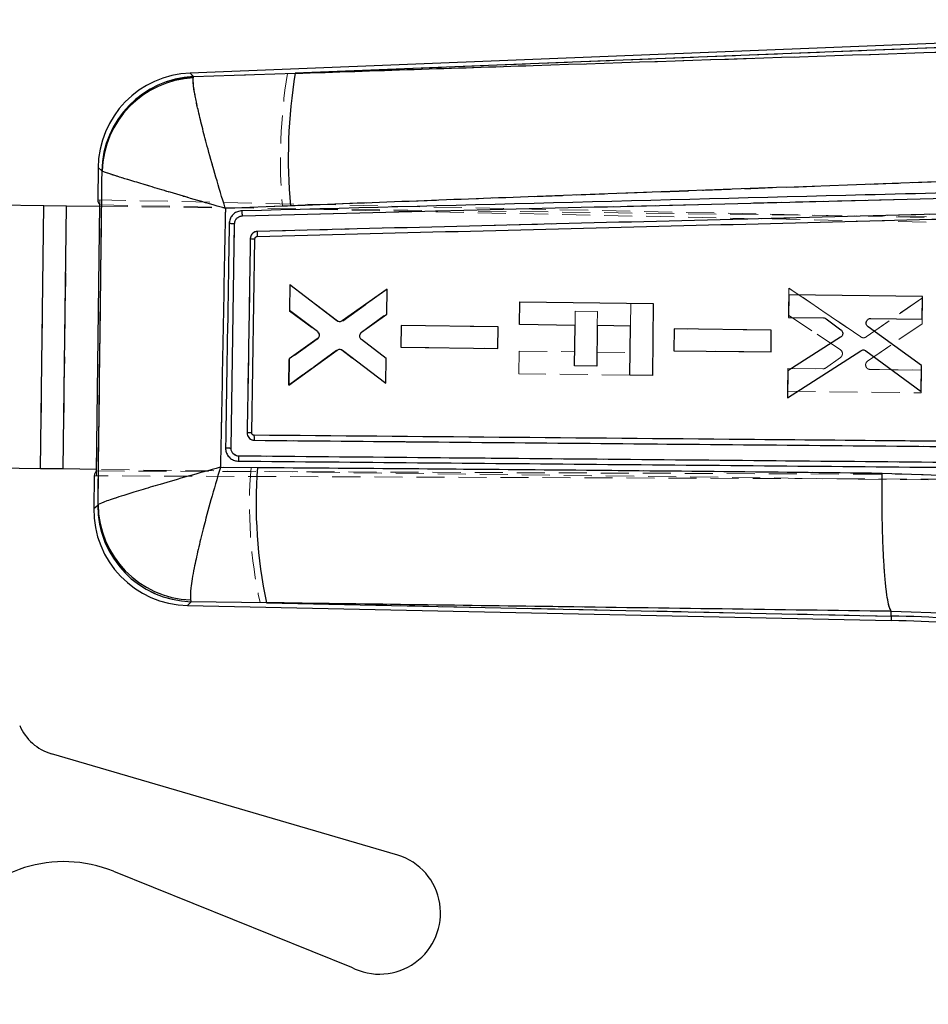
# Model space of a CAD drawing. Header units: millimetres. Extents: x 39 to 401, y 15 to 283.
# Tile 8 of 21: x 133 to 174, y 214 to 259. Entities that reach past the tile are written whole.
import ezdxf

# ---------------------------------------------------------------- set-up
doc = ezdxf.new("R2010")
doc.units = ezdxf.units.MM
doc.linetypes.add('HIDDEN', pattern=[1.905, 1.27, -0.635])
doc.layers.add('FORMATO', color=179, linetype='Continuous')
doc.styles.add('SLDTEXTSTYLE0', font='TXT', dxfattribs={"width": 0.75})
doc.dimstyles.new('SLDDIMSTYLE2', dxfattribs={"dimtxt": 3.5, "dimasz": 3.302, "dimexe": 0, "dimexo": 0.0625, "dimgap": 0.875, "dimtad": 1, "dimdec": 0, "dimlfac": 1.333333, "dimrnd": 1e-09, "dimzin": 12, "dimdsep": 46, "dimtxsty": 'SLDTEXTSTYLE0', "dimsah": 1, "dimcen": 0.09, "dimadec": 0, "dimazin": 3, "dimtfac": 1, "dimtdec": 0, "dimtofl": 0, "dimtmove": 0, "dimatfit": 3, "dimfxl": 0, "dimfrac": 2, "dimtolj": 1, "dimtzin": 12, "dimarcsym": 0})

# ---------------------------------------------------------------- blocks, each defined once
blk = doc.blocks.new('_D_4')
at = {"layer": 'FORMATO'}
for p, q in [((188.832, 243.503), (229.761, 243.503)), ((228.761, 243.503), (228.761, 202.181)), ((117.98, 202.181), (229.761, 202.181))]:
    blk.add_line(p, q, dxfattribs=at)
for points in [[(228.761, 243.503), (228.253, 240.201), (229.269, 240.201)], [(228.761, 202.181), (229.269, 205.483), (228.253, 205.483)]]:
    blk.add_solid(points, dxfattribs=at)
at = {"layer": 'FORMATO', "insert": (224.249, 217.268), "char_height": 3.5, "attachment_point": 1, "rotation": 90, "style": 'SLDTEXTSTYLE0'}
blk.add_mtext('55', dxfattribs=at)
blk = doc.blocks.new('_D_5')
at = {"layer": 'FORMATO'}
for p, q in [((54.356, 249.051), (54.356, 279.59)), ((212.311, 243.591), (212.311, 279.59)), ((212.311, 278.59), (54.356, 278.59))]:
    blk.add_line(p, q, dxfattribs=at)
for points in [[(54.356, 278.59), (57.658, 278.082), (57.658, 279.098)], [(212.311, 278.59), (209.009, 279.098), (209.009, 278.082)]]:
    blk.add_solid(points, dxfattribs=at)
at = {"layer": 'FORMATO', "insert": (137.269, 283.102), "char_height": 3.5, "attachment_point": 1, "style": 'SLDTEXTSTYLE0'}
blk.add_mtext('211', dxfattribs=at)

msp = doc.modelspace()

# ---------------------------------------------------------------- linework, layer by layer
at = {"color": 7, "linetype": 'Continuous', "lineweight": 25}
for p, q in [((184.23483, 257.86805), (140.96905, 256.14953)), ((184.24112, 257.66479), (145.73854, 256.13546)), ((141.12414, 255.98531), (145.73854, 256.13546)), ((141.12414, 255.98531), (141.11248, 255.93656)), ((136.80249, 251.86876), (136.78393, 250.40294)), ((136.98143, 251.70459), (136.97085, 251.71817)), ((130.51926, 250.19186), (134.34299, 250.14345)), ((134.19202, 238.2194), (134.34299, 250.14345)), ((134.34299, 250.14345), (135.37416, 250.13039)), ((135.22318, 238.20635), (135.37416, 250.13039)), ((135.37416, 250.13039), (136.87502, 250.11139)), ((136.7232, 238.1202), (136.87587, 250.17846)), ((145.51555, 250.12932), (142.56824, 250.01439)), ((142.82505, 239.15698), (142.98835, 249.31978)), ((143.76707, 239.84034), (143.91068, 248.6416)), ((144.01044, 248.74289), (144.01008, 248.74288)), ((145.49561, 246.54992), (145.48112, 245.39794)), ((147.62292, 244.92131), (145.49561, 246.54992)), ((149.89504, 246.35876), (147.8689, 244.91699)), ((149.88083, 245.22831), (149.89504, 246.35876)), ((168.10371, 246.10528), (168.09076, 245.07529)), ((174.1559, 246.02807), (168.10371, 246.10528)), ((174.14297, 244.99816), (174.1559, 246.02807)), ((145.48112, 245.39794), (146.74046, 244.44614)), ((155.89821, 244.74747), (155.91125, 245.77746)), ((155.91125, 245.77746), (161.9635, 245.70083)), ((161.9635, 245.70083), (161.92226, 242.4438)), ((148.74316, 244.40025), (149.88083, 245.22831)), ((168.09076, 245.07529), (169.67687, 245.05508)), ((169.79795, 245.01392), (170.46313, 244.51583)), ((171.81851, 245.02779), (174.14297, 244.99816)), ((150.53537, 244.70938), (150.52298, 243.7246)), ((154.93648, 244.65326), (150.53537, 244.70938)), ((154.9241, 243.66856), (154.93648, 244.65326)), ((158.41625, 244.71559), (155.89821, 244.74747)), ((158.39305, 242.88267), (158.41625, 244.71559)), ((159.42347, 244.70284), (159.40027, 242.86992)), ((160.93041, 244.68376), (159.42347, 244.70284)), ((160.90222, 242.45671), (160.93041, 244.68376)), ((162.90942, 244.55271), (162.89704, 243.56795)), ((167.31047, 244.49658), (162.90942, 244.55271)), ((174.11658, 242.89756), (171.69391, 244.65222)), ((146.73565, 244.1105), (145.45345, 243.19818)), ((149.85546, 243.2101), (148.73807, 244.0676)), ((167.2981, 243.51188), (167.31047, 244.49658)), ((170.44947, 244.17323), (168.06036, 242.65753)), ((150.52298, 243.7246), (154.9241, 243.66856)), ((145.43838, 242.00069), (147.62926, 243.59131)), ((145.45345, 243.19818), (145.43838, 242.00069)), ((147.87525, 243.58902), (149.84154, 242.10287)), ((149.84154, 242.10287), (149.85546, 243.2101)), ((162.89704, 243.56795), (167.2981, 243.51188)), ((168.04499, 241.43463), (171.36633, 243.56765)), ((171.60061, 243.56027), (174.10182, 241.72222)), ((159.40027, 242.86992), (158.39305, 242.88267)), ((174.10182, 241.72222), (174.11658, 242.89756)), ((161.92226, 242.4438), (160.90222, 242.45671)), ((168.06036, 242.65753), (168.04499, 241.43463)), ((143.86935, 239.73632), (143.85421, 239.73761)), ((134.19202, 238.2194), (130.36828, 238.26782)), ((142.34663, 238.28642), (144.02009, 238.27603)), ((143.1308, 238.56446), (143.16105, 238.56338)), ((135.22318, 238.20635), (134.19202, 238.2194)), ((136.72405, 238.18734), (135.22318, 238.20635)), ((136.6256, 237.89813), (136.6068, 236.41265)), ((172.33484, 238.02351), (175.55172, 237.91412)), ((136.78315, 236.56924), (136.79924, 236.59187)), ((140.85278, 232.01958), (172.74177, 231.33746)), ((140.99252, 232.27032), (141.01528, 232.1905)), ((144.42922, 232.14648), (141.01528, 232.1905)), ((144.42922, 232.14648), (172.74523, 231.54079)), ((172.74523, 231.54079), (172.74891, 231.75628)), ((172.74891, 231.75628), (172.74872, 231.75668)), ((175.60645, 231.6536), (172.74891, 231.75628)), ((150.38836, 220.71477), (134.68997, 225.29953)), ((137.49754, 219.97732), (148.27914, 215.62937))]:
    msp.add_line(p, q, dxfattribs=at)
at = {"color": 7, "linetype": 'HIDDEN', "lineweight": 18}
for p, q in [((145.37881, 256.12117), (184.24112, 257.66479)), ((181.70006, 257.31787), (145.37881, 256.12117)), ((141.12631, 255.983), (140.96905, 256.14953)), ((145.37881, 256.12117), (141.12631, 255.983)), ((141.12631, 255.983), (141.1146, 255.93371)), ((136.80249, 251.86876), (136.97321, 251.71606)), ((136.97321, 251.71606), (136.98392, 251.70232)), ((136.72215, 237.89671), (136.88048, 250.40191)), ((136.78395, 250.40398), (194.25592, 249.17462)), ((181.09923, 250.62834), (143.33997, 249.67465)), ((134.19202, 238.2194), (134.34299, 250.14345)), ((135.22318, 238.20635), (135.37416, 250.13039)), ((136.87502, 250.11139), (187.90745, 249.46525)), ((136.87587, 250.17846), (194.73113, 248.95857)), ((142.56878, 250.01184), (145.1543, 250.11237)), ((142.98841, 249.31958), (142.82506, 239.15674)), ((145.49612, 246.56115), (145.48086, 245.36366)), ((145.48086, 245.36366), (145.49612, 246.56115)), ((147.64603, 244.91556), (145.49612, 246.56115)), ((147.892, 244.91163), (149.89528, 246.34752)), ((149.89528, 246.34752), (147.892, 244.91163)), ((149.88116, 245.24029), (149.89528, 246.34752)), ((168.09232, 245.18178), (168.10791, 246.40467)), ((168.10791, 246.40467), (168.09232, 245.18178)), ((171.37419, 244.18824), (168.10791, 246.40467)), ((168.10791, 246.40467), (171.37419, 244.18824)), ((174.15552, 245.96382), (171.60858, 244.18969)), ((171.60858, 244.18969), (174.15552, 245.96382)), ((174.14053, 244.78848), (174.15552, 245.96382)), ((160.93043, 244.68471), (160.94345, 245.71375)), ((145.48086, 245.36366), (146.73956, 244.41917)), ((148.74242, 244.41136), (149.88116, 245.24029)), ((158.41626, 244.71622), (158.4243, 245.35145)), ((158.4243, 245.35145), (159.43152, 245.3387)), ((159.43152, 245.3387), (159.42348, 244.70347)), ((168.09232, 245.18178), (170.44229, 243.60607)), ((170.44229, 243.60607), (168.09232, 245.18178)), ((150.53545, 244.70905), (150.5229, 243.72428)), ((154.93657, 244.65365), (150.53545, 244.70905)), ((154.92401, 243.66895), (154.93657, 244.65365)), ((162.9095, 244.55236), (162.89695, 243.5676)), ((167.31057, 244.49699), (162.9095, 244.55236)), ((171.67421, 243.09572), (174.14053, 244.78848)), ((174.14053, 244.78848), (171.67421, 243.09572)), ((146.73587, 244.08352), (145.45283, 243.1639)), ((146.81582, 244.30275), (146.7985, 244.34235)), ((148.73909, 244.07868), (149.85543, 243.22208)), ((149.85543, 243.22208), (148.73909, 244.07868)), ((167.29801, 243.51229), (167.31057, 244.49699)), ((150.5229, 243.72428), (154.92401, 243.66895)), ((145.43815, 242.01193), (147.60602, 243.58615)), ((147.60602, 243.58615), (145.43815, 242.01193)), ((145.45283, 243.1639), (145.43815, 242.01193)), ((149.84101, 242.09164), (147.85203, 243.58424)), ((147.85203, 243.58424), (149.84101, 242.09164)), ((149.84101, 242.09164), (149.85543, 243.22208)), ((155.87001, 242.52043), (155.88305, 243.55042)), ((155.88305, 243.55042), (158.4011, 243.51853)), ((159.40832, 243.50578), (160.91526, 243.4867)), ((162.89695, 243.5676), (167.29801, 243.51229)), ((170.44727, 243.26324), (169.76969, 242.78215)), ((169.76969, 242.78215), (170.44727, 243.26324)), ((168.0615, 242.76402), (168.04837, 241.73403)), ((169.64761, 242.74406), (168.0615, 242.76402)), ((168.0615, 242.76402), (169.64761, 242.74406)), ((169.64761, 242.74406), (169.68126, 242.74936)), ((171.67421, 243.09572), (171.63216, 243.05483)), ((174.11372, 242.6879), (171.78925, 242.71712)), ((171.78925, 242.71712), (174.11372, 242.6879)), ((160.9022, 242.45671), (155.87001, 242.52043)), ((174.10057, 241.65799), (174.11372, 242.6879)), ((168.04837, 241.73403), (174.10057, 241.65799)), ((143.18339, 238.78963), (175.64166, 238.49838)), ((143.73254, 238.27908), (142.34851, 238.28776)), ((203.93087, 237.63231), (136.62559, 237.89709)), ((136.7232, 238.1202), (204.0285, 237.83489)), ((187.75647, 237.54121), (136.72405, 238.18734)), ((136.78552, 236.57134), (136.6068, 236.41265)), ((136.8017, 236.59404), (136.78552, 236.57134)), ((140.85278, 232.01958), (141.01747, 232.1928)), ((141.01747, 232.1928), (140.99481, 232.27284)), ((141.01747, 232.1928), (144.1424, 232.15262)), ((172.74523, 231.54079), (144.1424, 232.15262)), ((172.74523, 231.54079), (172.74895, 231.75878)), ((172.74876, 231.75917), (172.74895, 231.75878)), ((172.74895, 231.75878), (175.54997, 231.65992)), ((172.74177, 231.33746), (172.74523, 231.54079))]:
    msp.add_line(p, q, dxfattribs=at)
at = {"color": 8, "linetype": 'Continuous', "lineweight": 25}
for p, q in [((140.96905, 256.14953), (141.12414, 255.98531)), ((136.97085, 251.71817), (136.80249, 251.86876)), ((136.6068, 236.41265), (136.78315, 236.56924)), ((141.01528, 232.1905), (140.85278, 232.01958)), ((172.74523, 231.54079), (172.74177, 231.33746))]:
    msp.add_line(p, q, dxfattribs=at)
at = {"color": 7, "linetype": 'Continuous', "lineweight": 25}
for centre, radius, start, end in [((141.14127, 251.81383), 4.33913, 92.045816, 179.510858), ((168.92933, 252.26725), 23.51119, 170.530278, 185.217261), ((141.3274, 251.63266), 4.35739, 92.673691, 178.87551), ((141.34835, 251.57406), 4.36887, 93.09486, 178.287941), ((143.87823, 256.50172), 7.86018, 268.700604, 270.236486), ((166.07099, 236.66945), 22.10935, 175.832913, 191.80448), ((141.14128, 236.54687), 4.35818, 179.705894, 268.343308), ((141.17232, 236.63997), 4.37334, 180.630173, 267.643867), ((140.94557, 236.35771), 4.33913, 179.079292, 268.976237), ((172.17787, 186.81745), 44.52358, 75.274601, 89.273784), ((172.17787, 186.81745), 44.72693, 75.274601, 89.273175), ((135.32074, 227.4593), 2.25, 202.943858, 253.719415), ((135.2535, 214.41277), 6, 68.036994, 146.554415), ((149.55591, 218.07993), 2.76322, 242.479834, 72.466754)]:
    msp.add_arc(centre, radius, start, end, dxfattribs=at)
at = {"color": 7, "linetype": 'HIDDEN', "lineweight": 18}
for centre, radius, start, end in [((170.08912, 252.18934), 25.02117, 170.959051, 184.76151), ((141.33001, 251.63012), 4.35765, 92.679264, 178.869938), ((141.35122, 251.57085), 4.36928, 93.104432, 178.275651), ((143.85624, 254.06862), 5.42729, 268.35087, 270.574706), ((146.6112, 244.2519), 0.21084, 13.954168, 52.498399), ((170.32403, 243.43253), 0.21, 20.078811, 55.727216), ((169.65021, 242.95045), 0.2064, 269.277459, 305.373096), ((164.35775, 236.58196), 20.69492, 175.296091, 192.358652), ((141.14391, 236.54941), 4.35844, 179.711669, 268.337532), ((141.17519, 236.64289), 4.37377, 180.63994, 267.636399), ((172.17787, 186.81745), 44.72693, 75.274601, 89.273175)]:
    msp.add_arc(centre, radius, start, end, dxfattribs=at)
at = {"color": 7, "linetype": 'Continuous', "lineweight": 25}
for centre, major_axis, start_param, end_param in [((190.21349, 249.26005), (53.42952, -1.14518), 3.14192808, 3.20177219), ((190.06698, 237.68789), (53.44139, -0.20795), 3.08141312, 3.14125723)]:
    msp.add_ellipse(centre, major_axis=major_axis, ratio=0.06992412, start_param=start_param, end_param=end_param, dxfattribs=at)
for points, knots in [([(145.73854, 256.13546), (149.33108, 256.25416), (161.50564, 256.6564), (173.67907, 257.05726), (182.26028, 257.33983)], [0, 0, 0, 0, 0.29508605, 1, 1, 1, 1]), ([(142.56824, 250.01439), (142.56687, 250.01882), (142.41946, 250.49509), (142.14068, 251.42248), (141.79833, 252.63441), (141.535, 253.63362), (141.34995, 254.39558), (141.22215, 254.9895), (141.11151, 255.59242), (141.11209, 255.79971), (141.11248, 255.93656)], [0, 0, 0, 0, 0.0015906, 0.17077967, 0.33168339, 0.45958117, 0.58745431, 0.69209035, 0.79671442, 1, 1, 1, 1]), ([(136.79924, 236.59187), (136.82939, 239.11235), (136.88965, 244.14989), (136.95085, 249.18749), (136.98143, 251.70459)], [0, 0, 0, 0, 0.50033916, 1, 1, 1, 1]), ([(142.56824, 250.01439), (142.56379, 250.01567), (142.08588, 250.15341), (141.16299, 250.42113), (139.98337, 250.76801), (139.02224, 251.0547), (138.30537, 251.27209), (137.75876, 251.4416), (137.22548, 251.61144), (137.07848, 251.66754), (136.98143, 251.70459)], [0, 0, 0, 0, 0.00159057, 0.1707782, 0.33167976, 0.45754615, 0.58746134, 0.69209561, 0.79671794, 1, 1, 1, 1]), ([(182.02308, 251.47674), (173.44454, 251.16865), (161.27541, 250.73161), (149.10617, 250.26654), (145.51555, 250.12932)], [0, 0, 0, 0, 0.70494256, 1, 1, 1, 1]), ([(181.12342, 250.86496), (180.97168, 250.86113), (180.21299, 250.84198), (177.02646, 250.7615), (164.57672, 250.44667), (152.73281, 250.14467), (143.31698, 249.90458)], [0, 0, 0, 0, 0.01204145, 0.06020724, 0.25287042, 1, 1, 1, 1]), ([(143.34003, 249.67464), (149.64147, 249.83425), (162.2443, 250.15347), (174.84578, 250.47074), (181.14651, 250.62937)], [0, 0, 0, 0, 0.50000182, 1, 1, 1, 1]), ([(142.56824, 250.01439), (142.53232, 248.04996), (142.46085, 244.14058), (142.38457, 240.23132), (142.34663, 238.28642)], [0, 0, 0, 0, 0.50248934, 1, 1, 1, 1]), ([(143.31678, 249.90458), (143.25048, 249.89622), (143.11796, 249.87952), (142.9439, 249.77247), (142.81474, 249.61866), (142.75281, 249.45967), (142.74567, 249.35964), (142.74324, 249.32564)], [0, 0, 0, 0, 0.22208062, 0.4438866, 0.66513801, 0.88616671, 1, 1, 1, 1]), ([(143.34024, 249.67465), (143.33917, 249.70476), (143.33703, 249.76499), (143.33094, 249.84112), (143.32379, 249.89378), (143.31909, 249.90102), (143.31678, 249.90458)], [0, 0, 0, 0, 0.251899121, 0.503798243, 0.755697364, 1, 1, 1, 1]), ([(180.58747, 249.89267), (174.42556, 249.73752), (162.23754, 249.43064), (150.04851, 249.12197), (144.0219, 248.96936)], [0, 0, 0, 0, 0.50557096, 1, 1, 1, 1]), ([(142.98834, 249.31978), (142.99065, 249.34674), (142.99642, 249.41422), (143.04212, 249.51538), (143.12599, 249.60554), (143.23042, 249.66242), (143.30549, 249.67079), (143.34003, 249.67464)], [0, 0, 0, 0, 0.14709908, 0.36811329, 0.58947568, 0.81109912, 1, 1, 1, 1]), ([(144.01008, 248.74288), (150.07888, 248.89775), (162.14381, 249.20564), (174.20786, 249.51077), (180.20355, 249.66242)], [0, 0, 0, 0, 0.50301144, 1, 1, 1, 1]), ([(142.74324, 249.32527), (142.74081, 249.17304), (142.72863, 248.4119), (142.6742, 245.02395), (142.6209, 241.78827), (142.57762, 239.16149)], [0, 0, 0, 0, 0.04493215, 0.22466074, 1, 1, 1, 1]), ([(142.98836, 249.32015), (142.97265, 249.3204), (142.94125, 249.3209), (142.8952, 249.3217), (142.8524, 249.3225), (142.81461, 249.32327), (142.78338, 249.32397), (142.76021, 249.32458), (142.74733, 249.32501), (142.74437, 249.3252), (142.74324, 249.32527)], [0, 0, 0, 0, 0.13134203, 0.26268405, 0.39402608, 0.52536811, 0.65671013, 0.78805216, 0.91939419, 1, 1, 1, 1]), ([(144.0219, 248.96936), (144.00255, 248.9678), (143.94623, 248.96326), (143.85728, 248.92738), (143.77199, 248.85397), (143.71298, 248.75558), (143.70433, 248.68098), (143.69999, 248.64356)], [0, 0, 0, 0, 0.115656, 0.336594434, 0.557293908, 0.777905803, 1, 1, 1, 1]), ([(144.01044, 248.74289), (144.01261, 248.74634), (144.01696, 248.75325), (144.02132, 248.80555), (144.0234, 248.88028), (144.0224, 248.93966), (144.0219, 248.96936)], [0, 0, 0, 0, 0.24999997, 0.49999996, 0.74999997, 1, 1, 1, 1]), ([(143.69999, 248.64356), (143.69754, 248.49133), (143.68529, 247.7302), (143.63807, 244.79507), (143.59338, 242.0122), (143.55847, 239.83822)], [0, 0, 0, 0, 0.05186388, 0.25931939, 1, 1, 1, 1]), ([(143.91068, 248.6416), (143.91204, 248.65322), (143.91478, 248.67644), (143.93317, 248.7071), (143.95978, 248.72998), (143.98719, 248.74097), (144.00438, 248.74241), (144.01008, 248.74288)], [0, 0, 0, 0, 0.222750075, 0.445508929, 0.66800277, 0.889894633, 1, 1, 1, 1]), ([(169.67687, 245.05508), (169.70032, 245.05273), (169.74398, 245.04835), (169.78087, 245.02481), (169.79795, 245.01392)], [0, 0, 0, 0, 0.5371215, 1, 1, 1, 1]), ([(171.61721, 244.88012), (171.6261, 244.90173), (171.64388, 244.94495), (171.69575, 244.99364), (171.75613, 245.02329), (171.79893, 245.02638), (171.81851, 245.02779)], [0, 0, 0, 0, 0.25986572, 0.51970629, 0.78030862, 1, 1, 1, 1]), ([(147.8689, 244.91699), (147.8485, 244.90535), (147.8077, 244.88205), (147.73646, 244.87561), (147.6723, 244.88923), (147.63777, 244.91166), (147.62292, 244.92131)], [0, 0, 0, 0, 0.26585404, 0.53166101, 0.79852065, 1, 1, 1, 1]), ([(170.46313, 244.51583), (170.48053, 244.49961), (170.51534, 244.46718), (170.54301, 244.40026), (170.54918, 244.33254), (170.53665, 244.29127), (170.53099, 244.27264)], [0, 0, 0, 0, 0.26221728, 0.5244882, 0.78538983, 1, 1, 1, 1]), ([(171.69391, 244.65222), (171.6763, 244.66787), (171.64107, 244.69916), (171.61206, 244.7648), (171.60493, 244.82763), (171.61373, 244.86526), (171.61721, 244.88012)], [0, 0, 0, 0, 0.274358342, 0.548772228, 0.821759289, 1, 1, 1, 1]), ([(146.81483, 244.22495), (146.80648, 244.20249), (146.78978, 244.15759), (146.75369, 244.12619), (146.73565, 244.1105)], [0, 0, 0, 0, 0.50019869, 1, 1, 1, 1]), ([(146.74046, 244.44614), (146.75776, 244.42989), (146.79238, 244.39738), (146.81986, 244.33045), (146.82493, 244.27075), (146.81735, 244.23638), (146.81483, 244.22495)], [0, 0, 0, 0, 0.2864532, 0.5729634, 0.85808067, 1, 1, 1, 1]), ([(148.73807, 244.0676), (148.7209, 244.08434), (148.68656, 244.11781), (148.65993, 244.18597), (148.65675, 244.23858), (148.66118, 244.26616), (148.66186, 244.27036)], [0, 0, 0, 0, 0.31506476, 0.63019419, 0.94374924, 1, 1, 1, 1]), ([(148.66186, 244.27036), (148.66856, 244.29316), (148.68196, 244.33876), (148.71687, 244.37971), (148.73928, 244.39721), (148.74316, 244.40025)], [0, 0, 0, 0, 0.4525874, 0.90514887, 1, 1, 1, 1]), ([(170.53099, 244.27264), (170.52036, 244.25132), (170.50068, 244.21185), (170.4656, 244.1854), (170.44947, 244.17323)], [0, 0, 0, 0, 0.54018746, 1, 1, 1, 1]), ([(147.62926, 243.59131), (147.64949, 243.60313), (147.68996, 243.62678), (147.76095, 243.63392), (147.82533, 243.62093), (147.86015, 243.59867), (147.87525, 243.58902)], [0, 0, 0, 0, 0.26508395, 0.53012084, 0.796221, 1, 1, 1, 1]), ([(171.36633, 243.56765), (171.38722, 243.5783), (171.429, 243.59958), (171.50037, 243.60268), (171.55907, 243.58718), (171.58964, 243.56738), (171.60061, 243.56027)], [0, 0, 0, 0, 0.28034327, 0.56062717, 0.84229181, 1, 1, 1, 1]), ([(143.55851, 239.83822), (143.56217, 239.80088), (143.56949, 239.72619), (143.62656, 239.62665), (143.71058, 239.55141), (143.80277, 239.51191), (143.86332, 239.50742), (143.88672, 239.50569)], [0, 0, 0, 0, 0.215728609, 0.431475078, 0.647458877, 0.863777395, 1, 1, 1, 1]), ([(143.85421, 239.73761), (143.84779, 239.73901), (143.83007, 239.74289), (143.80381, 239.7583), (143.78072, 239.78489), (143.76874, 239.81392), (143.76754, 239.83295), (143.76708, 239.84034)], [0, 0, 0, 0, 0.13483674, 0.3723507, 0.61017783, 0.84870528, 1, 1, 1, 1]), ([(175.32331, 239.45939), (175.28315, 239.45975), (174.6362, 239.46554), (171.56208, 239.49303), (161.11689, 239.58607), (151.27969, 239.67177), (143.86935, 239.73632)], [0, 0, 0, 0, 0.0038299, 0.06169997, 0.29318024, 1, 1, 1, 1]), ([(143.88672, 239.50569), (143.88673, 239.53581), (143.88674, 239.59607), (143.88288, 239.67237), (143.87687, 239.72523), (143.87183, 239.73266), (143.86935, 239.73632)], [0, 0, 0, 0, 0.25201213, 0.50402429, 0.75603647, 1, 1, 1, 1]), ([(142.57762, 239.16146), (142.57873, 239.1614), (142.58183, 239.16125), (142.59459, 239.16089), (142.61806, 239.16034), (142.64968, 239.15971), (142.68792, 239.15902), (142.73116, 239.15831), (142.77763, 239.15761), (142.80924, 239.15719), (142.82505, 239.15698)], [0, 0, 0, 0, 0.073801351, 0.206115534, 0.338429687, 0.47074381, 0.603057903, 0.735371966, 0.867685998, 1, 1, 1, 1]), ([(142.57763, 239.16149), (142.58331, 239.095), (142.59467, 238.96202), (142.69397, 238.78385), (142.84169, 238.6483), (142.99751, 238.57966), (143.09699, 238.56831), (143.1308, 238.56446)], [0, 0, 0, 0, 0.22136899, 0.44269842, 0.66410962, 0.8858448, 1, 1, 1, 1]), ([(143.18357, 238.7896), (143.15041, 238.79262), (143.07667, 238.79933), (142.972, 238.85234), (142.88559, 238.9398), (142.83295, 239.04655), (142.82755, 239.1221), (142.82505, 239.15698)], [0, 0, 0, 0, 0.17517737, 0.38951167, 0.60336191, 0.8168772, 1, 1, 1, 1]), ([(143.88672, 239.50569), (149.12184, 239.459), (159.65372, 239.36509), (170.18723, 239.26994), (175.48481, 239.22209)], [0, 0, 0, 0, 0.49707374, 1, 1, 1, 1]), ([(175.64163, 238.49822), (170.23135, 238.5471), (159.41096, 238.64485), (148.59265, 238.74135), (143.18357, 238.7896)], [0, 0, 0, 0, 0.50000724, 1, 1, 1, 1]), ([(142.34663, 238.28642), (142.34217, 238.28519), (141.84539, 238.14844), (140.88882, 237.8812), (139.67778, 237.5322), (138.70146, 237.2416), (137.84635, 236.97699), (137.08734, 236.72647), (136.89803, 236.63803), (136.79924, 236.59187)], [0, 0, 0, 0, 0.00160463, 0.17868392, 0.3465623, 0.47729384, 0.61248338, 0.79775186, 1, 1, 1, 1]), ([(142.34663, 238.28642), (142.34529, 238.28197), (142.196, 237.78709), (141.91592, 236.82258), (141.58122, 235.57026), (141.32863, 234.53367), (141.1262, 233.59636), (140.9757, 232.71879), (140.98675, 232.42412), (140.99252, 232.27032)], [0, 0, 0, 0, 0.0016048, 0.17867831, 0.3465569, 0.47728684, 0.61247316, 0.79774153, 1, 1, 1, 1]), ([(143.16129, 238.56337), (148.57056, 238.5164), (159.38912, 238.42244), (170.20987, 238.32597), (175.62025, 238.27774)], [0, 0, 0, 0, 0.4999992, 1, 1, 1, 1]), ([(144.02009, 238.27603), (148.35096, 238.24434), (157.7884, 238.17527), (167.22742, 238.0768), (172.33484, 238.02351)], [0, 0, 0, 0, 0.45890342, 1, 1, 1, 1]), ([(172.74872, 231.75668), (172.72015, 231.80403), (172.66301, 231.89871), (172.58338, 232.25253), (172.51133, 232.7551), (172.44885, 233.40194), (172.39806, 234.17593), (172.35997, 235.05155), (172.33615, 236.0074), (172.32738, 236.95811), (172.33025, 237.63725), (172.33424, 237.973), (172.33484, 238.02351)], [0, 0, 0, 0, 0.11133228, 0.22266456, 0.33399681, 0.44532907, 0.55666187, 0.66799467, 0.77932844, 0.89066222, 0.98355037, 1, 1, 1, 1]), ([(172.74872, 231.75668), (167.63557, 231.82755), (158.19486, 231.95839), (148.75595, 232.08736), (144.42922, 232.14648)], [0, 0, 0, 0, 0.54160656, 1, 1, 1, 1])]:
    msp.add_open_spline(points, degree=3, knots=knots, dxfattribs=at)
at = {"color": 7, "linetype": 'HIDDEN', "lineweight": 18}
for points, knots in [([(141.1146, 255.93371), (141.11417, 255.79686), (141.11352, 255.58937), (141.22367, 254.98732), (141.35055, 254.39671), (141.53456, 253.63678), (141.79775, 252.63718), (142.14129, 251.42011), (142.42003, 250.49257), (142.56741, 250.01627), (142.56878, 250.01184)], [0, 0, 0, 0, 0.202818, 0.30749893, 0.41219184, 0.53810403, 0.66811897, 0.82911833, 0.99840852, 1, 1, 1, 1]), ([(136.98392, 251.70232), (136.95334, 249.18605), (136.89214, 244.14992), (136.83186, 239.11386), (136.8017, 236.59404)], [0, 0, 0, 0, 0.49964492, 1, 1, 1, 1]), ([(136.98392, 251.70232), (137.08089, 251.66525), (137.2279, 251.60903), (137.7601, 251.43936), (138.29994, 251.27182), (139.01414, 251.05505), (139.97356, 250.76867), (141.16354, 250.41864), (142.08642, 250.15088), (142.56433, 250.01312), (142.56878, 250.01184)], [0, 0, 0, 0, 0.20281779, 0.30749855, 0.41219126, 0.53810301, 0.66811772, 0.82911733, 0.99840852, 1, 1, 1, 1]), ([(145.1543, 250.11237), (145.76966, 250.13604), (157.87194, 250.60161), (169.97404, 251.03633), (181.46079, 251.44895)], [0, 0, 0, 0, 0.05084664, 1, 1, 1, 1]), ([(142.34851, 238.28776), (142.3862, 240.2321), (142.46196, 244.14006), (142.53306, 248.04815), (142.56878, 250.01184)], [0, 0, 0, 0, 0.49753148, 1, 1, 1, 1]), ([(143.31672, 249.90457), (143.31904, 249.90102), (143.32376, 249.89379), (143.33092, 249.84112), (143.33703, 249.765), (143.33917, 249.70478), (143.34024, 249.67467)], [0, 0, 0, 0, 0.24432784, 0.49621856, 0.74810928, 1, 1, 1, 1]), ([(144.02196, 248.96938), (150.04857, 249.12202), (162.23763, 249.43074), (174.42562, 249.73766), (180.58754, 249.89283)], [0, 0, 0, 0, 0.49442691, 1, 1, 1, 1]), ([(143.33997, 249.67466), (143.31281, 249.67209), (143.24527, 249.66571), (143.14464, 249.61892), (143.0556, 249.53435), (142.99973, 249.42949), (142.99198, 249.35429), (142.9884, 249.31958)], [0, 0, 0, 0, 0.14869303, 0.36971483, 0.59040111, 0.81094983, 1, 1, 1, 1]), ([(142.74325, 249.32559), (142.74438, 249.3255), (142.74734, 249.32524), (142.76022, 249.32471), (142.78339, 249.32399), (142.81463, 249.32317), (142.85243, 249.32229), (142.89524, 249.32137), (142.9413, 249.32045), (142.9727, 249.31987), (142.98841, 249.31958)], [0, 0, 0, 0, 0.08044892, 0.21181331, 0.34317771, 0.47454213, 0.60590657, 0.73727103, 0.86863551, 1, 1, 1, 1]), ([(143.70005, 248.64358), (143.70467, 248.68235), (143.71357, 248.75698), (143.77306, 248.85484), (143.85733, 248.9274), (143.94628, 248.96328), (144.00261, 248.96782), (144.02196, 248.96938)], [0, 0, 0, 0, 0.229957, 0.44268935, 0.66338875, 0.88433159, 1, 1, 1, 1]), ([(144.01044, 248.74289), (144.01262, 248.74634), (144.01698, 248.75325), (144.02137, 248.80556), (144.02346, 248.8803), (144.02246, 248.93968), (144.02196, 248.96938)], [0, 0, 0, 0, 0.24999997, 0.49999996, 0.74999997, 1, 1, 1, 1]), ([(143.55855, 239.84192), (143.561, 239.99414), (143.57322, 240.75527), (143.62034, 243.68915), (143.66509, 246.47082), (143.70005, 248.64358)], [0, 0, 0, 0, 0.05188556, 0.2594278, 1, 1, 1, 1]), ([(146.81582, 244.30275), (146.81921, 244.27946), (146.82599, 244.23287), (146.80606, 244.16392), (146.773, 244.11376), (146.74538, 244.09126), (146.73587, 244.08352)], [0, 0, 0, 0, 0.28350403, 0.56699886, 0.85087585, 1, 1, 1, 1]), ([(148.6611, 244.21059), (148.65978, 244.23434), (148.65715, 244.28183), (148.68335, 244.34956), (148.71646, 244.39075), (148.73867, 244.40838), (148.74242, 244.41135)], [0, 0, 0, 0, 0.31194868, 0.62387607, 0.93649297, 1, 1, 1, 1]), ([(171.60858, 244.18969), (171.58799, 244.17823), (171.54681, 244.15533), (171.47528, 244.14964), (171.41618, 244.1631), (171.38514, 244.18168), (171.37419, 244.18824)], [0, 0, 0, 0, 0.28191814, 0.56381178, 0.846144, 1, 1, 1, 1]), ([(170.52127, 243.50463), (170.51112, 243.5263), (170.49242, 243.56626), (170.45803, 243.59357), (170.44229, 243.60607)], [0, 0, 0, 0, 0.54245539, 1, 1, 1, 1]), ([(170.52127, 243.50463), (170.52717, 243.48187), (170.53897, 243.43634), (170.52664, 243.36578), (170.49571, 243.30495), (170.46261, 243.27645), (170.44727, 243.26324)], [0, 0, 0, 0, 0.25870932, 0.51741528, 0.77635115, 1, 1, 1, 1]), ([(170.53295, 243.44143), (170.53317, 243.44327), (170.53563, 243.46469), (170.52813, 243.48555), (170.52127, 243.50463)], [0, 0, 0, 0, 0.085726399, 1, 1, 1, 1]), ([(171.59176, 242.86984), (171.58776, 242.89278), (171.57978, 242.93865), (171.59761, 243.00735), (171.63094, 243.06136), (171.66164, 243.08574), (171.67421, 243.09572)], [0, 0, 0, 0, 0.27058079, 0.54114924, 0.81217516, 1, 1, 1, 1]), ([(171.78925, 242.71712), (171.76573, 242.7198), (171.71867, 242.72516), (171.65696, 242.76238), (171.61248, 242.81246), (171.59811, 242.85223), (171.59176, 242.86984)], [0, 0, 0, 0, 0.2640361, 0.52811098, 0.79112843, 1, 1, 1, 1]), ([(171.72651, 242.72884), (171.72845, 242.72784), (171.74749, 242.71804), (171.76949, 242.71756), (171.78925, 242.71712)], [0, 0, 0, 0, 0.10174314, 1, 1, 1, 1]), ([(143.88674, 239.50572), (143.86334, 239.50746), (143.80279, 239.51195), (143.71059, 239.55145), (143.62659, 239.62668), (143.56887, 239.72731), (143.56203, 239.80331), (143.55855, 239.84192)], [0, 0, 0, 0, 0.13529209, 0.35010923, 0.56459232, 0.77884023, 1, 1, 1, 1]), ([(143.88674, 239.50572), (143.88675, 239.53585), (143.88676, 239.5961), (143.88289, 239.67238), (143.87688, 239.72524), (143.87183, 239.73267), (143.86935, 239.73632)], [0, 0, 0, 0, 0.25198903, 0.50397809, 0.75596718, 1, 1, 1, 1]), ([(142.57765, 239.16256), (142.57875, 239.16245), (142.58185, 239.16215), (142.59461, 239.16156), (142.61808, 239.1608), (142.6497, 239.15998), (142.68794, 239.15913), (142.73118, 239.15829), (142.77765, 239.15747), (142.80926, 239.15698), (142.82507, 239.15674)], [0, 0, 0, 0, 0.07377604, 0.20609366, 0.33841131, 0.47072899, 0.6030467, 0.73536444, 0.8676822, 1, 1, 1, 1]), ([(142.82507, 239.15674), (142.82667, 239.12856), (142.83059, 239.05963), (142.87465, 238.95616), (142.95682, 238.86388), (143.06433, 238.80219), (143.14429, 238.79376), (143.18339, 238.78963)], [0, 0, 0, 0, 0.14830736, 0.36279564, 0.57775768, 0.7935357, 1, 1, 1, 1]), ([(175.48485, 239.22225), (170.18728, 239.27008), (159.65379, 239.3652), (149.12187, 239.45906), (143.88674, 239.50572)], [0, 0, 0, 0, 0.50292654, 1, 1, 1, 1]), ([(142.34851, 238.28776), (142.34405, 238.28653), (141.84826, 238.15005), (140.89359, 237.88333), (139.67763, 237.53302), (138.70319, 237.24292), (137.84734, 236.97823), (137.09093, 236.72875), (136.90089, 236.64024), (136.8017, 236.59404)], [0, 0, 0, 0, 0.00160531, 0.17840828, 0.34605961, 0.47915384, 0.61221746, 0.79760505, 1, 1, 1, 1]), ([(142.34851, 238.28776), (142.34717, 238.28331), (142.19821, 237.7894), (141.91873, 236.82679), (141.58264, 235.56957), (141.33083, 234.53464), (141.12821, 233.59672), (140.97825, 232.72231), (140.98913, 232.42699), (140.99481, 232.27284)], [0, 0, 0, 0, 0.001605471, 0.178402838, 0.346054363, 0.479146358, 0.612207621, 0.797595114, 1, 1, 1, 1]), ([(172.33397, 238.02197), (167.3051, 238.07485), (157.77052, 238.17511), (148.23751, 238.24571), (143.73254, 238.27908)], [0, 0, 0, 0, 0.52743503, 1, 1, 1, 1]), ([(172.33397, 238.02197), (172.33338, 237.97146), (172.32943, 237.63705), (172.3266, 236.9593), (172.3354, 236.0099), (172.35928, 235.05406), (172.39746, 234.17844), (172.44835, 233.40444), (172.51096, 232.7576), (172.58314, 232.25503), (172.66291, 231.90121), (172.72015, 231.80652), (172.74876, 231.75917)], [0, 0, 0, 0, 0.01645604, 0.10894751, 0.22033007, 0.33171263, 0.44309421, 0.55447579, 0.66585683, 0.77723787, 0.88861894, 1, 1, 1, 1]), ([(144.1424, 232.15262), (148.64315, 232.09116), (158.17769, 231.96096), (167.71403, 231.8289), (172.74876, 231.75917)], [0, 0, 0, 0, 0.47204726, 1, 1, 1, 1])]:
    msp.add_open_spline(points, degree=3, knots=knots, dxfattribs=at)
at = {"color": 7, "linetype": 'Continuous', "lineweight": 25}
for points in [[(143.76708, 239.84034), (143.76402, 239.84007), (143.7579, 239.83953), (143.71052, 239.83885), (143.64217, 239.83836), (143.58637, 239.83827), (143.55847, 239.83822)], [(143.16118, 238.56338), (143.16383, 238.56675), (143.16915, 238.57349), (143.17633, 238.62569), (143.18179, 238.70042), (143.18306, 238.75987), (143.18369, 238.7896)]]:
    msp.add_open_spline(points, degree=3, dxfattribs=at)
at = {"color": 7, "linetype": 'HIDDEN', "lineweight": 18}
for points in [[(143.55855, 239.84192), (143.58644, 239.84151), (143.64222, 239.84068), (143.71054, 239.84), (143.75789, 239.83981), (143.76401, 239.84016), (143.76707, 239.84034)], [(143.18361, 238.78963), (143.18298, 238.7599), (143.1817, 238.70044), (143.17625, 238.6257), (143.16906, 238.57349), (143.16374, 238.56675), (143.16108, 238.56338)]]:
    msp.add_open_spline(points, degree=3, dxfattribs=at)

# ---------------------------------------------------------------- dimensions: what is measured, and where the dimension line sits
at = {"layer": 'FORMATO'}
dim = msp.add_linear_dim(base=(54.35639, 278.58989), p1=(212.31098, 242.59092), p2=(54.35639, 248.051), dimstyle='SLDDIMSTYLE2', dxfattribs=at)
dim.commit()
dim.dimension.update_dxf_attribs({"geometry": '_D_5', "text_midpoint": (141.14779, 278.58989), "dimtype": 160})
dim = msp.add_linear_dim(base=(228.76086, 202.18071), p1=(187.83196, 243.50323), p2=(116.97998, 202.18071), angle=90, dimstyle='SLDDIMSTYLE2', dxfattribs=at)
dim.commit()
dim.dimension.update_dxf_attribs({"geometry": '_D_4', "text_midpoint": (228.76086, 219.85408), "dimtype": 160})

doc.saveas('drawing.dxf')
